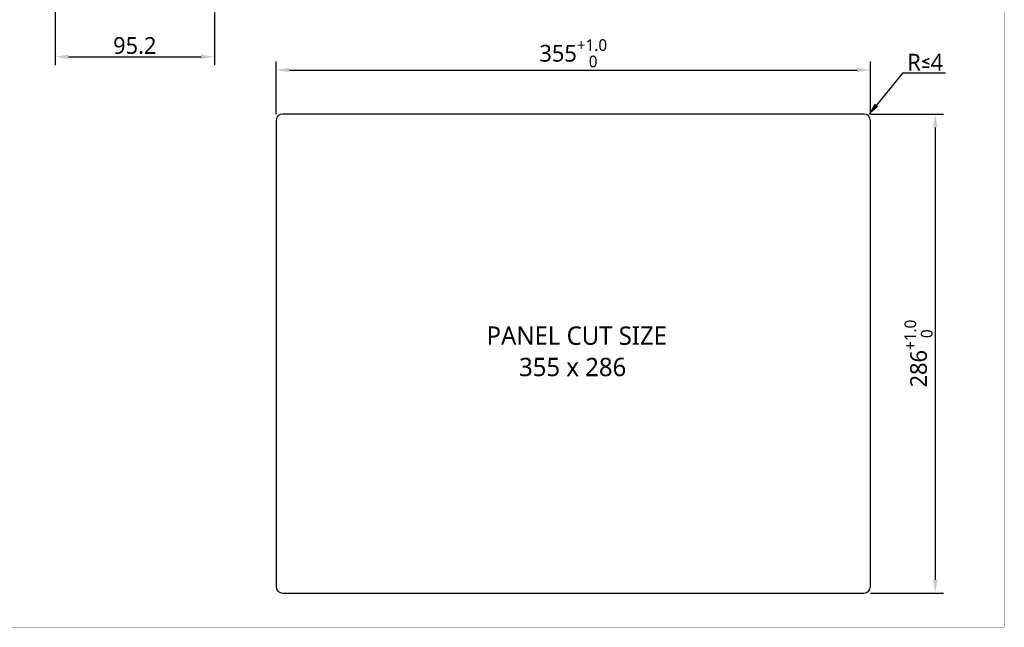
# Model space of a CAD drawing. Header units: millimetres. Extents: x -1194 to -5, y 44 to 885.
# Tile 15 of 37: x -593 to -5, y 44 to 407. Entities that reach past the tile are written whole.
import ezdxf

# ---------------------------------------------------------------- set-up
doc = ezdxf.new("R2010")
doc.units = ezdxf.units.MM
doc.header["$LTSCALE"] = 23.1
doc.header["$PDMODE"] = 3
doc.header["$PDSIZE"] = 8
doc.layers.get('0').update_dxf_attribs({"linetype": 'CONTINUOUS'})
doc.layers.get('Defpoints').update_dxf_attribs({"linetype": 'CONTINUOUS'})
doc.layers.add('00_TOPPPC12-FORMAT', color=7, linetype='CONTINUOUS')
doc.layers.add('11_COMPONENTS', color=7, linetype='CONTINUOUS')
doc.styles.get("Standard").update_dxf_attribs({"font": 'malgun.ttf'})
doc.dimstyles.new('WALL', dxfattribs={"dimtxt": 10, "dimasz": 8, "dimexe": 5, "dimexo": 5, "dimgap": 1.5, "dimtad": 1, "dimtoh": 1, "dimdsep": 46, "dimtxsty": 'Standard', "dimcen": 0, "dimadec": 0, "dimazin": 0, "dimtp": 0.001, "dimtm": 0.001, "dimtfac": 1, "dimtofl": 0, "dimtmove": 0, "dimatfit": 3, "dimfxl": 1, "dimtolj": 1, "dimarcsym": 0})

# ---------------------------------------------------------------- blocks, each defined once
blk = doc.blocks.new('*D14')
at = {"color": 0, "lineweight": -2}
for p, q in [((-439.57, 350.25), (-439.57, 381.51)), ((-431.57, 376.51), (-92.57, 376.51)), ((-84.57, 350.25), (-84.57, 381.51))]:
    blk.add_line(p, q, dxfattribs=at)
at = {"color": 0}
for points in [[(-431.57, 377.84), (-431.57, 375.18), (-439.57, 376.51)], [(-92.57, 375.18), (-92.57, 377.84), (-84.57, 376.51)]]:
    blk.add_solid(points, dxfattribs=at)
at = {"layer": 'Defpoints', "color": 0}
for p in [(-84.57, 376.51), (-439.57, 345.25), (-84.57, 345.25)]:
    blk.add_point(p, dxfattribs=at)
at = {"color": 0, "insert": (-262.07, 386.51), "char_height": 10, "attachment_point": 5}
blk.add_mtext('\\A1;355{\\H0.7x;\\S+1.0^    0;}', dxfattribs=at)
blk = doc.blocks.new('*D15')
at = {"color": 0, "lineweight": -2}
for p, q in [((-84.57, 350.25), (-40.91, 350.25)), ((-45.91, 342.25), (-45.91, 72.25)), ((-84.57, 64.25), (-40.91, 64.25))]:
    blk.add_line(p, q, dxfattribs=at)
at = {"color": 0}
for points in [[(-44.58, 342.25), (-47.25, 342.25), (-45.91, 350.25)], [(-47.25, 72.25), (-44.58, 72.25), (-45.91, 64.25)]]:
    blk.add_solid(points, dxfattribs=at)
at = {"layer": 'Defpoints', "color": 0}
for p in [(-89.57, 350.25), (-89.57, 64.25), (-45.91, 64.25)]:
    blk.add_point(p, dxfattribs=at)
at = {"color": 0, "insert": (-55.92, 207.25), "char_height": 10, "attachment_point": 5, "rotation": 90}
blk.add_mtext('\\A1;286{\\H0.7x;\\S+1.0^    0;}', dxfattribs=at)
blk = doc.blocks.new('*D16')
at = {"color": 0, "lineweight": -2}
for p, q in [((-65.49, 374.69), (-81.01, 355.56)), ((-39.88, 374.69), (-65.49, 374.69))]:
    blk.add_line(p, q, dxfattribs=at)
at = {"color": 0}
blk.add_solid([(-82.05, 356.4), (-79.98, 354.72), (-86.05, 349.35)], dxfattribs=at)
at = {"layer": 'Defpoints', "color": 0}
for p in [(-86.05, 349.35), (-88.57, 346.25)]:
    blk.add_point(p, dxfattribs=at)
at = {"color": 0, "insert": (-51.93, 381.19), "char_height": 10, "attachment_point": 5}
blk.add_mtext('\\A1;R≤4', dxfattribs=at)
blk = doc.blocks.new('*D21')
at = {"color": 0, "lineweight": -2}
for p, q in [((-476.3, 434.46), (-476.3, 379.39)), ((-571.5, 411.19), (-571.5, 379.39)), ((-563.5, 384.39), (-484.3, 384.39))]:
    blk.add_line(p, q, dxfattribs=at)
at = {"color": 0}
for points in [[(-563.5, 385.72), (-563.5, 383.06), (-571.5, 384.39)], [(-484.3, 383.06), (-484.3, 385.72), (-476.3, 384.39)]]:
    blk.add_solid(points, dxfattribs=at)
at = {"layer": 'Defpoints', "color": 0}
for p in [(-476.3, 439.46), (-571.5, 416.19), (-476.3, 384.39)]:
    blk.add_point(p, dxfattribs=at)
at = {"color": 0, "insert": (-523.9, 391.06), "char_height": 10, "attachment_point": 5}
blk.add_mtext('\\A1;95.2', dxfattribs=at)

msp = doc.modelspace()

# ---------------------------------------------------------------- linework, layer by layer
at = {"layer": '00_TOPPPC12-FORMAT', "color": 7, "linetype": 'Continuous', "const_width": 0.2}
for points in [[(-4.786, 43.941), (-4.786, 884.941)], [(-1193.786, 43.941), (-4.786, 43.941)]]:
    msp.add_lwpolyline(points, dxfattribs=at)
at = {"layer": '11_COMPONENTS', "color": 6, "linetype": 'Continuous'}
for p, q in [((-88.574, 350.246), (-435.574, 350.246)), ((-439.574, 346.246), (-439.574, 68.246)), ((-84.574, 68.246), (-84.574, 346.246)), ((-435.574, 64.246), (-88.574, 64.246))]:
    msp.add_line(p, q, dxfattribs=at)
for centre, start, end in [((-435.574, 346.246), 90, 180), ((-88.574, 346.246), 0, 90), ((-435.574, 68.246), 180, 270), ((-88.574, 68.246), 270, 0)]:
    msp.add_arc(centre, 4, start, end, dxfattribs=at)

# ---------------------------------------------------------------- texts
for s, height, p in [('PANEL CUT SIZE', 10.96886, (-313.834, 212.477)), ('355 x 286', 10.9689, (-294.443, 193.753))]:
    msp.add_text(s, height=height).set_placement(p)

# ---------------------------------------------------------------- dimensions: what is measured, and where the dimension line sits
dim = msp.add_linear_dim(base=(-476.296, 384.39), p1=(-571.496, 416.185), p2=(-476.296, 439.465), dimstyle='WALL', override={"dimtxt": 10})
dim.commit()
dim.dimension.update_dxf_attribs({"geometry": '*D21', "text_midpoint": (-523.896, 391.057)})
at = {"color": 6}
dim = msp.add_linear_dim(base=(-84.574, 376.511), p1=(-439.574, 345.246), p2=(-84.574, 345.246), text='<>{\\H0.7x;\\S+1.0^    0;}', dimstyle='WALL', dxfattribs=at)
dim.commit()
dim.dimension.update_dxf_attribs({"geometry": '*D14', "text_midpoint": (-262.074, 376.511), "dimtype": 160})
dim = msp.add_radius_dim(center=(-88.574, 346.246), mpoint=(-86.054, 349.352), text='R≤4', dimstyle='WALL', dxfattribs=at)
dim.commit()
dim.dimension.update_dxf_attribs({"geometry": '*D16', "text_midpoint": (-51.933, 374.693), "dimtype": 164})
dim = msp.add_linear_dim(base=(-45.914, 64.246), p1=(-89.574, 350.246), p2=(-89.574, 64.246), angle=90, text='<>{\\H0.7x;\\S+1.0^    0;}', dimstyle='WALL', dxfattribs=at)
dim.commit()
dim.dimension.update_dxf_attribs({"geometry": '*D15', "text_midpoint": (-45.914, 207.246), "dimtype": 160})

doc.saveas('drawing.dxf')
